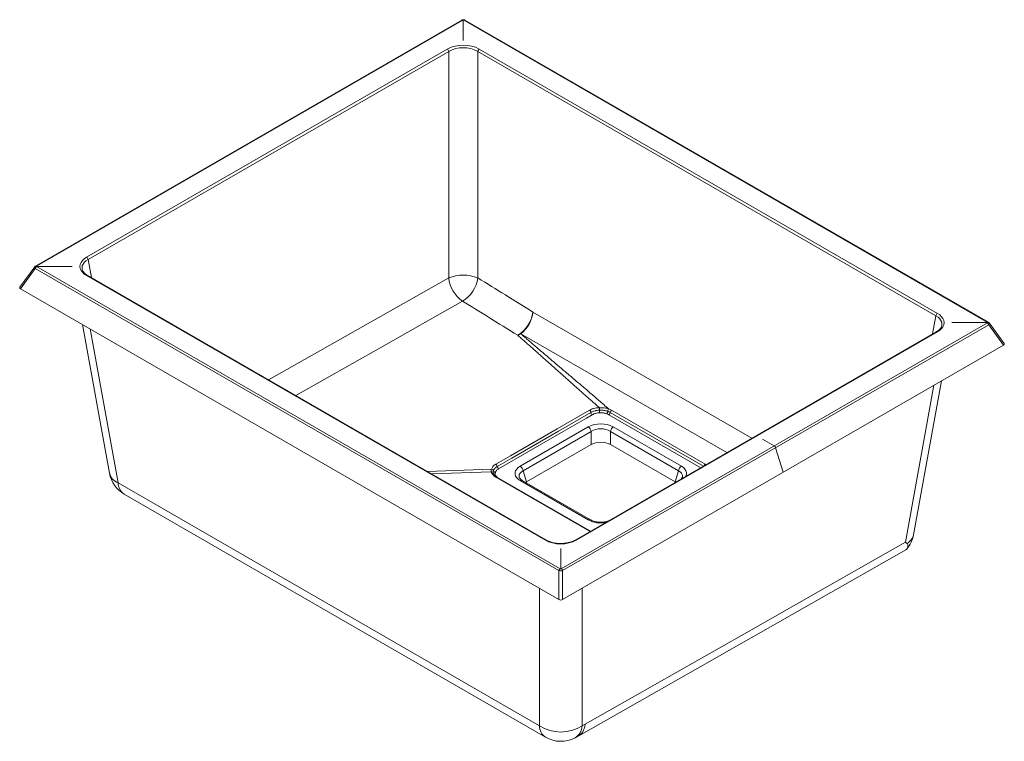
# Model space of a CAD drawing. Header units: millimetres. Extents: x -357 to 357, y -324 to 199.
import ezdxf

# ---------------------------------------------------------------- set-up
doc = ezdxf.new("R2010")
doc.units = ezdxf.units.MM

msp = doc.modelspace()

# ---------------------------------------------------------------- linework, layer by layer
at = {"color": 7, "linetype": 'Continuous', "lineweight": 15}
for p, q in [((-36.43, 199.09), (-345.5, 20.67)), ((-35.68, 199.02), (-344.75, 20.6)), ((-35.36, 184.22), (-35.36, 199.1)), ((344.75, -20.22), (-35.03, 199.02)), ((345.5, -20.15), (-34.28, 199.09)), ((-308.5, 27.11), (-46.96, 178.1)), ((-45.9, 176.39), (-307.45, 25.4)), ((-45.9, 176.39), (-45.9, 12.06)), ((-24.81, 12.06), (-24.81, 176.39)), ((307.45, -15.42), (-24.81, 176.39)), ((-23.75, 178.1), (308.5, -13.71)), ((-346.07, 20.17), (-356.92, 5.29)), ((-345.73, 18.91), (-356.49, 4.14)), ((34.05, -200.33), (-345.73, 18.91)), ((-319.11, 20.41), (-344.89, 20.41)), ((-344.75, 20.22), (35.03, -199.02)), ((23.75, -178.1), (-308.5, 13.71)), ((24.5, -178.02), (-307.75, 13.79)), ((34.05, -221.31), (-356.49, 4.14)), ((35.68, -199.02), (344.75, -20.6)), ((319.11, -20.41), (344.89, -20.41)), ((356.92, -35.53), (346.07, -20.65)), ((-311.54, -21.8), (-291.91, -129.66)), ((345.73, -21.91), (36.66, -200.33)), ((307.75, -27.03), (46.21, -178.02)), ((308.5, -27.11), (46.96, -178.1)), ((311.74, -22.47), (311.76, -22.35)), ((356.49, -36.68), (345.73, -21.91)), ((356.49, -36.68), (36.66, -221.31)), ((291.2, -174.41), (311.54, -62.62)), ((72.18, -83.91), (140.06, -123.09)), ((5.97, -124.58), (55.35, -96.07)), ((57.44, -99.3), (8.06, -127.81)), ((57.44, -108.92), (57.44, -99.3)), ((120.75, -127.81), (71.37, -99.3)), ((71.37, -99.3), (71.37, -108.92)), ((73.46, -96.07), (122.84, -124.58)), ((190.21, -109.81), (181.75, -104.92)), ((10.56, -135.99), (57.44, -108.92)), ((71.37, -108.92), (118.25, -135.99)), ((196.58, -129), (191.19, -111.12)), ((8.06, -127.81), (10.56, -135.99)), ((118.25, -135.99), (120.75, -127.81)), ((56.14, -171.67), (-11.74, -132.48)), ((56.85, -171.62), (-11.03, -132.43)), ((55.35, -163.54), (5.97, -135.03)), ((56.85, -163.39), (7.47, -134.88)), ((-285.74, -136.53), (19.88, -312.96)), ((10.56, -135.99), (10, -136.34)), ((118.62, -136.22), (118.25, -135.99)), ((-281.27, -144.78), (24.36, -321.21)), ((57.08, -171.74), (56.85, -171.62)), ((35.36, -184.22), (35.36, -199.1)), ((34.05, -221.31), (34.05, -200.33)), ((36.66, -200.33), (36.66, -221.31)), ((50.83, -312.96), (53.11, -311.74)), ((45.74, -321.55), (48.18, -320.24))]:
    msp.add_line(p, q, dxfattribs=at)
at = {"color": 1, "linetype": 'Continuous', "lineweight": 15}
for p, q in [((-305.05, 12.23), (-307.45, 25.4)), ((173.86, -104.33), (15.17, -12.72)), ((307.45, -15.42), (305.05, -28.6)), ((-306.04, -24.98), (-285.74, -136.53)), ((6.48, -28.51), (155.84, -114.74)), ((285.3, -179.74), (306.04, -65.8)), ((71.31, -85.51), (138.89, -124.52)), ((136.86, -125.69), (70.25, -87.24)), ((-61.28, -128.5), (-14.93, -126.79)), ((-15.03, -128.65), (-58.43, -130.15)), ((56.7, -171.97), (56.14, -171.67)), ((19.88, -312.96), (19.88, -213.13)), ((50.83, -213.13), (50.83, -312.96))]:
    msp.add_line(p, q, dxfattribs=at)
at = {"color": 7, "linetype": 'Continuous', "lineweight": 15, "flags": 128}
for points in [[(-308.5, 13.71), (-310.18, 14.85), (-311.53, 16.11), (-312.52, 17.49), (-313.12, 18.93), (-313.33, 20.41), (-313.12, 21.89), (-312.52, 23.33), (-311.53, 24.71), (-310.18, 25.98), (-308.5, 27.11)], [(-357.05, 4.9), (-357.02, 5.1), (-356.92, 5.29)], [(308.5, -13.71), (310.18, -14.85), (311.53, -16.11), (312.52, -17.49), (313.12, -18.93), (313.33, -20.41), (313.12, -21.89), (312.52, -23.33), (311.53, -24.71), (310.18, -25.98), (308.5, -27.11)], [(356.92, -35.53), (357.02, -35.72), (357.05, -35.92)], [(-11.73, -123.14), (-9.61, -121.91), (-1.13, -117.02), (32.81, -97.43), (56.14, -83.96)], [(-10.73, -124.76), (-8.61, -123.54), (-0.12, -118.64), (33.82, -99.05), (57.15, -85.58)], [(58.2, -87.23), (53.96, -89.68), (36.99, -99.48), (-9.68, -126.42)], [(5.97, -135.03), (4.52, -134.04), (3.39, -132.92), (2.62, -131.71), (2.23, -130.45), (2.23, -129.16), (2.62, -127.9), (3.39, -126.69), (4.52, -125.57), (5.97, -124.58)], [(48.36, -320.15), (66.35, -309.92), (285.52, -185.32)], [(53.11, -311.74), (70.95, -301.6), (168.13, -246.35), (265.32, -191.1), (285.3, -179.74)]]:
    msp.add_lwpolyline(points, dxfattribs=at)
at = {"color": 1, "linetype": 'Continuous', "lineweight": 15, "flags": 128}
for points in [[(-307.45, 25.4), (-308.98, 24.39), (-310.21, 23.25), (-311.11, 22.01), (-311.66, 20.71), (-311.84, 19.37), (-311.76, 18.47)], [(-45.9, 12.06), (-65.98, 0.68), (-163.28, -54.43), (-176.56, -61.95)], [(-156.82, -73.35), (-95.24, -38.49), (-55.88, -16.21), (-35.8, -4.84)], [(311.76, -22.35), (311.84, -21.45), (311.66, -20.11), (311.11, -18.81), (310.21, -17.57), (308.98, -16.43), (307.45, -15.42)], [(8.06, -127.81), (6.8, -128.6), (5.86, -129.54), (5.29, -130.57), (5.1, -131.66), (5.23, -132.6)], [(122.84, -124.58), (124.29, -125.57), (125.41, -126.69), (126.18, -127.9), (126.57, -129.16), (126.57, -130.45), (126.18, -131.71), (126.08, -131.91)], [(140.06, -123.09), (140.67, -123.48), (140.68, -123.48)]]:
    msp.add_lwpolyline(points, dxfattribs=at)
at = {"color": 1, "linetype": 'Continuous', "lineweight": 15}
for centre, radius, start, end in [((-36.12, 198.42), 0.744, 53.93646, 114.75308), ((-34.59, 198.42), 0.744, 65.24692, 126.06354), ((-345.11, 19.75), 1.04, 156.26053, 233.98454), ((-345.19, 20), 0.744, 53.93672, 114.75017), ((-308.07, 13.13), 0.728, 64.48572, 126.82474), ((345.19, -20.82), 0.744, 65.21687, 126.06622), ((345.11, -21.07), 1.04, 306.01546, 23.73947), ((308.07, -27.71), 0.748, 54.08203, 114.60751), ((119.35, -131.86), 4.29, 350.46433, 70.93931), ((141.6, -124.98), 2.43, 129.25249, 163.90979), ((-282.33, -127.26), 9.88, 194.07534, 249.8169), ((-11.34, -133.07), 0.707, 64.01869, 124.16455), ((6.85, -136.25), 1.51, 65.65152, 125.65894), ((-275.68, -136.41), 10.05, 180.67482, 236.28087), ((56.23, -164.77), 1.51, 66.01345, 125.62781), ((64.38, -146.29), 19.47, 242.36462, 280.87376), ((24.19, -178.68), 0.728, 64.48314, 126.82499), ((46.52, -178.7), 0.748, 54.0961, 114.4482), ((56.54, -172.26), 0.708, 64.15725, 124.1522), ((282.31, -172.41), 9.11, 296.77092, 347.33753), ((29.94, -312.85), 10.05, 180.67482, 236.28087), ((40.12, -312.42), 10.72, 301.6153, 357.09827)]:
    msp.add_arc(centre, radius, start, end, dxfattribs=at)
at = {"color": 7, "linetype": 'Continuous', "lineweight": 15}
for centre, radius, start, end in [((-35.36, 198.44), 0.659, 89.22471, 118.73991), ((-35.35, 198.44), 0.659, 61.26009, 90.77529), ((-35.36, 155.97), 24.98, 62.32629, 117.67371), ((-35.36, 156.77), 22.28, 61.74124, 118.25876), ((-48.22, 176.13), 2.33, 6.29526, 57.17115), ((-22.49, 176.13), 2.33, 122.82885, 173.70474), ((-309.77, 25.15), 2.33, 6.29526, 57.17115), ((-343.48, 18.26), 2.34, 122.8414, 163.85748), ((-344.65, 20.38), 0.236, 113.45683, 173.01178), ((-344.65, 20.44), 0.236, 186.98822, 246.54317), ((-35.36, -14.47), 28.55, 68.31537, 111.68463), ((-22.77, 14.42), 23.26, 185.83684, 235.9205), ((-48.45, 15.42), 23.88, 301.98984, 351.91736), ((-356.12, 5.01), 0.946, 186.98822, 246.54317), ((-8.47, -9.37), 23.88, 302.04296, 351.93587), ((-8.6, -9.93), 23.93, 309.06492, 353.30517), ((309.77, -15.67), 2.33, 122.82885, 173.70474), ((344.65, -20.44), 0.236, 6.98822, 66.54317), ((344.65, -20.38), 0.236, 293.45683, 353.01178), ((343.48, -22.56), 2.34, 16.14252, 57.1586), ((356.12, -35.81), 0.946, 293.45683, 353.01178), ((54.82, -85.91), 2.36, 7.98158, 55.89659), ((59.47, -85.26), 2.34, 187.88386, 237.1157), ((66.94, -93.09), 10.58, 60.29591, 72.75246), ((68.99, -85.28), 2.33, 302.79792, 354.37079), ((73.68, -85.76), 2.39, 129.01741, 173.98753), ((64.4, -113.31), 19.47, 62.29742, 117.70258), ((52.8, -100.01), 4.69, 8.6904, 57.09323), ((64.4, -111.08), 13.68, 59.40615, 120.59385), ((76, -100.01), 4.69, 122.90677, 171.3096), ((64.4, -122.26), 15.04, 62.41762, 117.58238), ((188.95, -111.77), 2.34, 16.14252, 57.1586), ((-13.07, -125.08), 2.36, 7.77851, 55.38074), ((-8.41, -124.45), 2.34, 187.63822, 237.12297), ((3.42, -128.52), 4.69, 8.6904, 57.09323), ((125.39, -128.52), 4.69, 122.90677, 171.3096), ((-270.27, -125.72), 22, 190.31693, 240.00269), ((-9, -126.81), 6.3, 197.04211, 244.27523), ((35.36, -155.97), 24.98, 242.32629, 297.67371), ((269.55, -170.47), 22, 320.25827, 349.68307), ((36.3, -200.98), 2.34, 122.8414, 163.85748), ((35.35, -198.44), 0.659, 241.26009, 270.77529), ((35.36, -198.44), 0.659, 269.22471, 298.73991), ((34.41, -200.98), 2.34, 16.14252, 57.1586), ((35.36, -192.8), 7.64, 260.1794, 279.8206), ((35.32, -219), 2.64, 241.26009, 270.77529), ((35.39, -219), 2.64, 269.22471, 298.73991), ((35.36, -288.34), 29.08, 237.85558, 302.14442), ((35.36, -302.16), 22, 240.00269, 298.16662)]:
    msp.add_arc(centre, radius, start, end, dxfattribs=at)
for points, knots in [([(-34.28, 199.09), (-34.46, 199.18), (-34.84, 199.36), (-35.53, 199.4), (-36.09, 199.28), (-36.36, 199.13), (-36.43, 199.09)], [0, 0, 0, 0, 0.260624, 0.574214, 0.898024, 1, 1, 1, 1]), ([(-345.5, 20.67), (-345.69, 20.55), (-345.91, 20.42), (-346.04, 20.19), (-346.05, 20.16)], [0, 0, 0, 0, 0.853375, 1, 1, 1, 1]), ([(-307.75, 13.79), (-308, 13.94), (-308.73, 14.37), (-309.74, 15.16), (-310.69, 16.15), (-311.34, 17.17), (-311.68, 17.93), (-311.72, 18.34), (-311.73, 18.42)], [0, 0, 0, 0, 0.109653, 0.318469, 0.526725, 0.735664, 0.948479, 1, 1, 1, 1]), ([(4.2, -29.61), (-2.85, -25.25), (-9.89, -20.89), (-16.94, -16.53), (-23.23, -12.63), (-29.51, -8.74), (-35.8, -4.84)], [0, 0, 0, 0, 0.03, 0.03, 0.03, 0.05677215, 0.05677215, 0.05677215, 0.05677215]), ([(346.05, -20.66), (346.03, -20.62), (345.92, -20.44), (345.71, -20.28), (345.53, -20.17), (345.5, -20.15)], [0, 0, 0, 0, 0.173618, 0.837437, 1, 1, 1, 1]), ([(6.48, -28.51), (7.3, -29.23), (8.98, -30.69), (11.56, -32.93), (14.27, -35.26), (17.1, -37.69), (20.05, -40.22), (24.11, -43.69), (30.71, -49.3), (38.47, -55.87), (46.02, -62.27), (51.59, -67.02), (57.15, -71.77), (63.22, -77.01), (67.71, -80.93), (70.08, -82.99)], [0, 0, 0, 0, 0.039037, 0.079914, 0.122633, 0.167194, 0.213596, 0.261839, 0.358355, 0.523691, 0.625198, 0.712481, 0.785539, 0.887274, 1, 1, 1, 1]), ([(311.71, -22.45), (311.7, -22.56), (311.65, -22.99), (311.27, -23.79), (310.56, -24.83), (309.52, -25.85), (308.53, -26.57), (307.9, -26.95), (307.75, -27.03)], [0, 0, 0, 0, 0.069719, 0.280605, 0.505166, 0.721742, 0.935226, 1, 1, 1, 1]), ([(63.39, -82.11), (62.5, -81.33), (60.71, -79.77), (58.05, -77.43), (55.4, -75.1), (52.76, -72.76), (50.13, -70.44), (47.52, -68.11), (44.91, -65.8), (42.32, -63.48), (39.73, -61.17), (37.16, -58.87), (34.59, -56.58), (32.03, -54.29), (29.48, -52), (26.93, -49.73), (24.39, -47.46), (21.85, -45.2), (19.32, -42.94), (16.8, -40.7), (14.27, -38.46), (11.75, -36.24), (9.23, -34.02), (6.72, -31.81), (5.04, -30.35), (4.2, -29.61)], [0, 0, 0, 0, 0.044784, 0.089459, 0.134025, 0.178479, 0.222821, 0.267049, 0.311161, 0.355156, 0.399033, 0.442789, 0.486424, 0.529935, 0.573322, 0.616582, 0.659715, 0.702718, 0.74559, 0.78833, 0.830937, 0.873408, 0.915744, 0.957941, 1, 1, 1, 1]), ([(56.14, -83.96), (56.62, -83.68), (57.14, -83.43), (57.98, -83.1), (58.26, -83), (58.86, -82.81), (59.16, -82.72), (60.09, -82.48), (60.73, -82.36), (62.04, -82.18), (62.71, -82.13), (63.39, -82.11)], [0, 0, 0, 0, 0.25, 0.25, 0.375, 0.375, 0.5, 0.5, 0.75, 0.75, 1, 1, 1, 1]), ([(57.15, -85.58), (57.57, -85.34), (58.03, -85.12), (58.99, -84.74), (59.5, -84.57), (60.31, -84.36), (60.59, -84.3), (61.15, -84.18), (61.43, -84.14), (62.29, -84.01), (62.88, -83.96), (63.48, -83.94)], [0, 0, 0, 0, 0.25, 0.25, 0.5, 0.5, 0.625, 0.625, 0.75, 0.75, 1, 1, 1, 1]), ([(63.39, -82.11), (63.68, -82.1), (63.98, -82.1), (64.57, -82.11), (64.86, -82.12), (65.73, -82.17), (66.31, -82.22), (67.44, -82.36), (68, -82.45), (69.07, -82.69), (69.59, -82.83), (70.08, -82.99)], [0, 0, 0, 0, 0.125, 0.125, 0.25, 0.25, 0.5, 0.5, 0.75, 0.75, 1, 1, 1, 1]), ([(63.48, -83.94), (63.48, -83.63), (63.47, -83.27), (63.44, -82.61), (63.42, -82.31), (63.39, -82.11)], [0, 0, 0, 0, 0.5, 0.5, 1, 1, 1, 1]), ([(63.48, -83.94), (64, -83.92), (64.53, -83.92), (65.31, -83.95), (65.57, -83.97), (66.09, -84.01), (66.35, -84.03), (67.62, -84.19), (68.58, -84.39), (69.48, -84.7)], [0, 0, 0, 0, 0.25, 0.25, 0.375, 0.375, 0.5, 0.5, 1, 1, 1, 1]), ([(63.48, -83.94), (63.48, -84.25), (63.5, -84.62), (63.54, -85.29), (63.57, -85.59), (63.59, -85.79)], [0, 0, 0, 0, 0.5, 0.5, 1, 1, 1, 1]), ([(69.48, -84.7), (69.47, -84.85), (69.44, -85.03), (69.35, -85.37), (69.29, -85.55), (69.15, -85.88), (69.06, -86.04), (68.88, -86.32), (68.79, -86.43), (68.69, -86.52)], [0, 0, 0, 0, 0.25, 0.25, 0.5, 0.5, 0.75, 0.75, 1, 1, 1, 1]), ([(69.48, -84.7), (69.48, -84.41), (69.55, -84.09), (69.76, -83.48), (69.91, -83.2), (70.08, -82.99)], [0, 0, 0, 0, 0.5, 0.5, 1, 1, 1, 1]), ([(63.59, -85.79), (63.08, -85.82), (62.59, -85.86), (61.61, -86.01), (61.13, -86.11), (60.21, -86.36), (59.77, -86.5), (58.95, -86.83), (58.56, -87.02), (58.2, -87.23)], [0, 0, 0, 0, 0.25, 0.25, 0.5, 0.5, 0.75, 0.75, 1, 1, 1, 1]), ([(68.69, -86.52), (67.93, -86.25), (67.11, -86.05), (66.03, -85.89), (65.81, -85.86), (65.37, -85.82), (65.15, -85.81), (64.49, -85.77), (64.04, -85.77), (63.59, -85.79)], [0, 0, 0, 0, 0.5, 0.5, 0.625, 0.625, 0.75, 0.75, 1, 1, 1, 1]), ([(-15.03, -128.65), (-15.09, -128.36), (-15.11, -128.05), (-15.08, -127.43), (-15.02, -127.11), (-14.93, -126.79)], [0, 0, 0, 0, 0.5, 0.5, 1, 1, 1, 1]), ([(-14.93, -126.79), (-14.73, -126.09), (-14.35, -125.42), (-13.68, -124.65), (-13.53, -124.5), (-13.22, -124.2), (-13.05, -124.06), (-12.53, -123.64), (-12.15, -123.38), (-11.73, -123.14)], [0, 0, 0, 0, 0.5, 0.5, 0.625, 0.625, 0.75, 0.75, 1, 1, 1, 1]), ([(-14.93, -126.79), (-14.6, -126.83), (-14.27, -126.97), (-13.76, -127.38), (-13.59, -127.64), (-13.53, -127.91)], [0, 0, 0, 0, 0.5, 0.5, 1, 1, 1, 1]), ([(-13.53, -127.91), (-13.44, -127.61), (-13.31, -127.32), (-13.06, -126.89), (-12.97, -126.75), (-12.77, -126.47), (-12.66, -126.33), (-12.07, -125.67), (-11.46, -125.19), (-10.73, -124.76)], [0, 0, 0, 0, 0.25, 0.25, 0.375, 0.375, 0.5, 0.5, 1, 1, 1, 1]), ([(-13.53, -127.91), (-13.47, -128.2), (-13.28, -128.48), (-12.76, -128.9), (-12.42, -129.04), (-12.07, -129.07)], [0, 0, 0, 0, 0.5, 0.5, 1, 1, 1, 1]), ([(-9.68, -126.42), (-10.31, -126.78), (-10.82, -127.19), (-11.43, -127.86), (-11.61, -128.1), (-11.89, -128.57), (-12, -128.82), (-12.07, -129.07)], [0, 0, 0, 0, 0.5, 0.5, 0.75, 0.75, 1, 1, 1, 1]), ([(-15.03, -128.65), (-14.69, -128.64), (-14.36, -128.73), (-13.84, -129.06), (-13.67, -129.3), (-13.6, -129.58)], [0, 0, 0, 0, 0.5, 0.5, 1, 1, 1, 1]), ([(-13.6, -129.58), (-13.54, -129.85), (-13.36, -130.1), (-12.83, -130.42), (-12.48, -130.5), (-12.14, -130.48)], [0, 0, 0, 0, 0.5, 0.5, 1, 1, 1, 1]), ([(-11.03, -132.43), (-11.23, -132.31), (-11.8, -131.96), (-12.56, -131.34), (-13.19, -130.59), (-13.49, -130.01), (-13.58, -129.69), (-13.6, -129.59)], [0, 0, 0, 0, 0.131915, 0.382211, 0.631809, 0.88362, 1, 1, 1, 1]), ([(7.47, -134.88), (7.28, -134.77), (6.75, -134.45), (6.07, -133.89), (5.55, -133.28), (5.31, -132.86), (5.27, -132.69), (5.26, -132.64)], [0, 0, 0, 0, 0.1362296, 0.391501, 0.6439593, 0.8992883, 1, 1, 1, 1]), ([(123.56, -132.62), (123.51, -132.75), (123.42, -133.02), (123.13, -133.47), (122.79, -133.78), (122.68, -133.87)], [0, 0, 0, 0, 0.400462, 0.808825, 1, 1, 1, 1]), ([(70.09, -164.24), (70.06, -164.25), (69.59, -164.44), (68.5, -164.72), (66.86, -165.04), (65.11, -165.18), (63.35, -165.17), (61.61, -164.99), (59.97, -164.65), (58.47, -164.18), (57.46, -163.73), (56.97, -163.45), (56.85, -163.39)], [0, 0, 0, 0, 0.006254, 0.125418, 0.244895, 0.364629, 0.484515, 0.604444, 0.724271, 0.843851, 0.963031, 1, 1, 1, 1]), ([(46.21, -178.02), (45.95, -178.17), (45.18, -178.59), (43.74, -179.21), (41.87, -179.8), (39.85, -180.25), (37.73, -180.53), (35.57, -180.63), (33.39, -180.56), (31.26, -180.32), (29.22, -179.9), (27.31, -179.33), (25.73, -178.69), (24.86, -178.22), (24.5, -178.02)], [0, 0, 0, 0, 0.0463234, 0.1351592, 0.2241026, 0.3131257, 0.4022305, 0.4913918, 0.5805775, 0.6697488, 0.7588609, 0.847869, 0.9367275, 1, 1, 1, 1]), ([(285.48, -185.26), (285.69, -185.16), (286.35, -184.84), (286.95, -183.93), (287.27, -182.7), (287.18, -181.47), (286.65, -180.84), (286.41, -180.55)], [0, 0, 0, 0, 0.120871, 0.383903, 0.600336, 0.816475, 1, 1, 1, 1]), ([(53.11, -311.74), (53.1, -311.78), (53.05, -312.23), (52.84, -313.58), (52.23, -315.65), (51.06, -317.78), (49.69, -319.35), (48.6, -319.94), (48.15, -320.18)], [0, 0, 0, 0, 0.01079, 0.110567, 0.348199, 0.592721, 0.830323, 1, 1, 1, 1])]:
    msp.add_open_spline(points, degree=3, knots=knots, dxfattribs=at)
for points in [[(-24.81, 12.06), (-11.48, 3.8), (1.84, -4.47), (15.17, -12.72)], [(4.2, -29.61), (4.96, -29.32), (5.73, -28.95), (6.48, -28.51)], [(69.48, -84.7), (70.14, -84.92), (70.76, -85.19), (71.31, -85.51)], [(70.25, -87.24), (69.78, -86.97), (69.26, -86.73), (68.69, -86.52)], [(-13.6, -129.58), (-13.72, -129.03), (-13.69, -128.48), (-13.53, -127.91)], [(-12.07, -129.07), (-12.22, -129.54), (-12.24, -130.01), (-12.14, -130.48)], [(286.41, -180.55), (286.07, -180.3), (285.7, -180.03), (285.3, -179.74)]]:
    msp.add_open_spline(points, degree=3, dxfattribs=at)
at = {"color": 1, "linetype": 'Continuous', "lineweight": 15}
msp.add_open_spline([(-12.14, -130.48), (-12.03, -130.84), (-11.79, -131.64), (-11.01, -132.32), (-10.58, -132.69)], degree=3, knots=[0, 0, 0, 0, 0.456387, 1, 1, 1, 1], dxfattribs=at)

doc.saveas('drawing.dxf')
